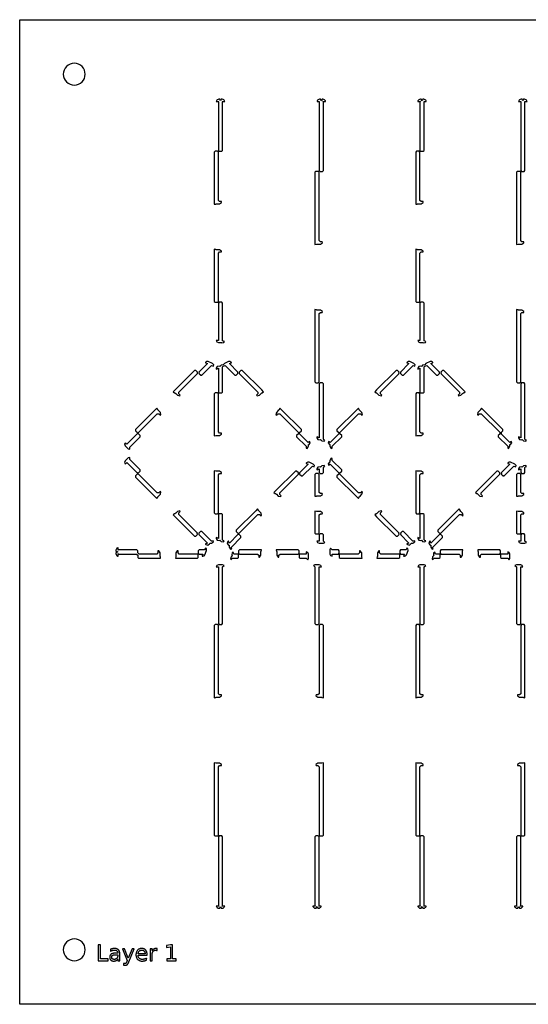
# Model space of a CAD drawing. Header units: metres. Extents: x -22 to 437, y -22 to 203.
# Tile 1 of 4: x -22 to 94, y -22 to 203. Entities that reach past the tile are written whole.
import ezdxf

# ---------------------------------------------------------------- set-up
doc = ezdxf.new("R2010")
doc.units = ezdxf.units.M

msp = doc.modelspace()

# ---------------------------------------------------------------- linework, layer by layer
for points in [[(202.55, -22.35), (-22.35, -22.35), (-22.35, 202.55), (202.55, 202.55), (202.55, -22.35)], [(-7.4, 190.1), (-7.45, 190.59), (-7.59, 191.06), (-7.82, 191.49), (-8.13, 191.87), (-8.51, 192.18), (-8.94, 192.41), (-9.41, 192.55), (-9.9, 192.6), (-10.39, 192.55), (-10.86, 192.41), (-11.29, 192.18), (-11.67, 191.87), (-11.98, 191.49), (-12.21, 191.06), (-12.35, 190.59), (-12.4, 190.1), (-12.35, 189.61), (-12.21, 189.14), (-11.98, 188.71), (-11.67, 188.33), (-11.29, 188.02), (-10.86, 187.79), (-10.39, 187.65), (-9.9, 187.6), (-9.41, 187.65), (-8.94, 187.79), (-8.51, 188.02), (-8.13, 188.33), (-7.82, 188.71), (-7.59, 189.14), (-7.45, 189.61), (-7.4, 190.1)], [(23.65, 184.4), (23.48, 183.98), (23.31, 184.4), (23.1, 184.4), (22.91, 184.36), (22.91, 184.36), (22.75, 184.25), (22.65, 184.15), (22.54, 183.99), (22.54, 183.99), (22.52, 183.9), (23.1, 183.9), (23, 183.8), (23, 172.7), (23.2, 172.5), (23.76, 172.5), (23.96, 172.7), (23.96, 183.8), (23.86, 183.9), (24.44, 183.9), (24.42, 183.99), (24.42, 183.99), (24.31, 184.15), (24.21, 184.25), (24.05, 184.36), (24.05, 184.36), (23.86, 184.4), (23.65, 184.4)], [(46.65, 184.4), (46.48, 183.98), (46.31, 184.4), (46.1, 184.4), (45.91, 184.36), (45.91, 184.36), (45.75, 184.25), (45.65, 184.15), (45.54, 183.99), (45.54, 183.99), (45.52, 183.9), (46.1, 183.9), (46, 183.8), (46, 168.1), (46.2, 167.9), (46.76, 167.9), (46.96, 168.1), (46.96, 183.8), (46.86, 183.9), (47.44, 183.9), (47.42, 183.99), (47.42, 183.99), (47.31, 184.15), (47.21, 184.25), (47.05, 184.36), (47.05, 184.36), (46.86, 184.4), (46.65, 184.4)], [(69.65, 184.4), (69.48, 183.98), (69.31, 184.4), (69.1, 184.4), (68.91, 184.36), (68.91, 184.36), (68.75, 184.25), (68.65, 184.15), (68.54, 183.99), (68.54, 183.99), (68.52, 183.9), (69.1, 183.9), (69, 183.8), (69, 172.7), (69.2, 172.5), (69.76, 172.5), (69.96, 172.7), (69.96, 183.8), (69.86, 183.9), (70.44, 183.9), (70.42, 183.99), (70.42, 183.99), (70.31, 184.15), (70.21, 184.25), (70.05, 184.36), (70.05, 184.36), (69.86, 184.4), (69.65, 184.4)], [(92.65, 184.4), (92.48, 183.98), (92.31, 184.4), (92.1, 184.4), (91.91, 184.36), (91.91, 184.36), (91.75, 184.25), (91.65, 184.15), (91.54, 183.99), (91.54, 183.99), (91.52, 183.9), (92.1, 183.9), (92, 183.8), (92, 168.1), (92.2, 167.9), (92.76, 167.9), (92.96, 168.1), (92.96, 183.8), (92.86, 183.9), (93.44, 183.9), (93.42, 183.99), (93.42, 183.99), (93.31, 184.15), (93.21, 184.25), (93.05, 184.36), (93.05, 184.36), (92.86, 184.4), (92.65, 184.4)], [(23.7, 161), (23.28, 161), (23, 161.28), (23, 172.3), (22.8, 172.5), (22.24, 172.5), (22.04, 172.3), (22.04, 160.38), (22.39, 160.45), (22.44, 160.5), (22.45, 160.5), (23.28, 160.5), (23.74, 160.81), (23.74, 160.81), (23.7, 161), (23.7, 161)], [(69.7, 161), (69.28, 161), (69, 161.28), (69, 172.3), (68.8, 172.5), (68.24, 172.5), (68.04, 172.3), (68.04, 160.38), (68.39, 160.45), (68.44, 160.5), (68.45, 160.5), (69.28, 160.5), (69.74, 160.81), (69.74, 160.81), (69.7, 161), (69.7, 161)], [(46.7, 151.8), (46.28, 151.8), (46, 152.08), (46, 167.7), (45.8, 167.9), (45.24, 167.9), (45.04, 167.7), (45.04, 151.8), (45.04, 151.18), (45.39, 151.25), (45.44, 151.3), (45.45, 151.3), (46.28, 151.3), (46.74, 151.61), (46.74, 151.61), (46.7, 151.8), (46.7, 151.8)], [(92.7, 151.8), (92.28, 151.8), (92, 152.08), (92, 167.7), (91.8, 167.9), (91.24, 167.9), (91.04, 167.7), (91.04, 151.8), (91.04, 151.18), (91.39, 151.25), (91.44, 151.3), (91.45, 151.3), (92.28, 151.3), (92.74, 151.61), (92.74, 151.61), (92.7, 151.8), (92.7, 151.8)], [(23, 138.2), (23, 149.22), (23.28, 149.5), (23.7, 149.5), (23.7, 149.5), (23.74, 149.69), (23.74, 149.69), (23.28, 150), (22.45, 150), (22.44, 150), (22.39, 150.05), (22.04, 150.12), (22.04, 138.2), (22.24, 138), (22.8, 138), (23, 138.2)], [(69, 138.2), (69, 149.22), (69.28, 149.5), (69.7, 149.5), (69.7, 149.5), (69.74, 149.69), (69.74, 149.69), (69.28, 150), (68.45, 150), (68.44, 150), (68.39, 150.05), (68.04, 150.12), (68.04, 138.2), (68.24, 138), (68.8, 138), (69, 138.2)], [(24.37, 129.06), (23.96, 129.23), (23.96, 137.8), (23.76, 138), (23.2, 138), (23, 137.8), (23, 129.31), (22.5, 129.31), (22.65, 128.96), (22.65, 128.96), (23, 128.81), (23.67, 128.81), (23.67, 128.81), (23.77, 128.77), (24.24, 128.81), (24.24, 128.81), (24.37, 129.06)], [(70.37, 129.06), (69.96, 129.23), (69.96, 137.8), (69.76, 138), (69.2, 138), (69, 137.8), (69, 129.31), (68.5, 129.31), (68.65, 128.96), (68.65, 128.96), (69, 128.81), (69.67, 128.81), (69.67, 128.81), (69.77, 128.77), (70.24, 128.81), (70.24, 128.81), (70.37, 129.06)], [(46, 119.8), (46, 135.42), (46.28, 135.7), (46.7, 135.7), (46.7, 135.7), (46.74, 135.89), (46.74, 135.89), (46.28, 136.2), (45.45, 136.2), (45.44, 136.2), (45.39, 136.25), (45.04, 136.32), (45.04, 135.7), (45.04, 119.8), (45.24, 119.6), (45.8, 119.6), (46, 119.8)], [(92, 119.8), (92, 135.42), (92.28, 135.7), (92.7, 135.7), (92.7, 135.7), (92.74, 135.89), (92.74, 135.89), (92.28, 136.2), (91.45, 136.2), (91.44, 136.2), (91.39, 136.25), (91.04, 136.32), (91.04, 135.7), (91.04, 119.8), (91.24, 119.6), (91.8, 119.6), (92, 119.8)], [(20.04, 124.25), (20.04, 124.18), (20.49, 123.99), (18.54, 122.04), (18.63, 121.82), (18.61, 121.83), (18.54, 121.76), (18.94, 121.36), (19.22, 121.36), (21.45, 123.59), (21.86, 123.42), (21.94, 123.69), (21.94, 123.69), (21.64, 124.05), (20.68, 124.45), (20.39, 124.48), (20.39, 124.48), (20.14, 124.34), (20.04, 124.24), (20.04, 124.25)], [(22.5, 122.81), (22.55, 122.76), (23, 122.95), (23, 117.5), (23.2, 117.3), (23.76, 117.3), (23.96, 117.5), (23.96, 123.27), (24.09, 123.4), (24.55, 123.59), (26.78, 121.36), (27.06, 121.36), (27.46, 121.76), (27.46, 122.04), (25.51, 123.99), (25.96, 124.18), (25.96, 124.25), (25.96, 124.24), (25.86, 124.34), (25.61, 124.48), (25.61, 124.48), (25.32, 124.45), (24.36, 124.05), (24.08, 123.72), (24.08, 123.72), (23.61, 123.62), (23.34, 123.35), (23.33, 123.35), (23.19, 123.41), (22.72, 123.37), (22.72, 123.37), (22.5, 122.95), (22.5, 122.81), (22.5, 122.81)], [(66.04, 124.25), (66.04, 124.18), (66.49, 123.99), (64.54, 122.04), (64.54, 121.76), (64.94, 121.36), (65.22, 121.36), (67.45, 123.59), (67.86, 123.42), (67.94, 123.69), (67.94, 123.69), (67.64, 124.05), (66.68, 124.45), (66.39, 124.48), (66.39, 124.48), (66.14, 124.34), (66.04, 124.24), (66.04, 124.25)], [(68.5, 122.81), (68.55, 122.76), (69, 122.95), (69, 122.95), (69, 117.5), (69.2, 117.3), (69.76, 117.3), (69.96, 117.5), (69.96, 123.27), (70.09, 123.4), (70.55, 123.59), (72.78, 121.36), (73.06, 121.36), (73.46, 121.76), (73.46, 122.04), (71.51, 123.99), (71.96, 124.18), (71.96, 124.25), (71.96, 124.24), (71.86, 124.34), (71.61, 124.48), (71.61, 124.48), (71.32, 124.45), (70.36, 124.05), (70.08, 123.72), (70.08, 123.72), (69.61, 123.62), (69.34, 123.35), (69.33, 123.35), (69.19, 123.41), (68.72, 123.37), (68.72, 123.37), (68.5, 122.95), (68.5, 122.81), (68.5, 122.81)], [(14.3, 116.8), (14, 117.1), (14, 117.5), (18.26, 121.76), (18.26, 122.04), (17.86, 122.44), (17.58, 122.44), (13.12, 117.98), (12.68, 117.54), (12.98, 117.34), (13.05, 117.34), (13.06, 117.34), (13.25, 117.15), (13.65, 116.75), (14.19, 116.64), (14.19, 116.64), (14.3, 116.8), (14.3, 116.8)], [(18.85, 121.45), (18.83, 121.47), (18.89, 121.54), (18.89, 121.46), (18.85, 121.45)], [(33.32, 117.54), (32.88, 117.98), (28.42, 122.44), (28.14, 122.44), (27.74, 122.04), (27.74, 121.76), (32, 117.5), (32, 117.1), (31.7, 116.8), (31.7, 116.8), (31.81, 116.64), (31.81, 116.64), (32.35, 116.75), (32.75, 117.15), (32.95, 117.34), (32.95, 117.34), (33.02, 117.34), (33.32, 117.54)], [(64.17, 121.82), (64.26, 122.04), (63.86, 122.44), (63.58, 122.44), (59.12, 117.98), (58.68, 117.54), (58.98, 117.34), (59.05, 117.34), (59.06, 117.34), (59.25, 117.15), (59.65, 116.75), (60.19, 116.64), (60.19, 116.64), (60.3, 116.8), (60.3, 116.8), (60, 117.1), (60, 117.5), (64.26, 121.76), (64.19, 121.83), (64.17, 121.82)], [(79.32, 117.54), (78.88, 117.98), (74.42, 122.44), (74.14, 122.44), (73.74, 122.04), (73.83, 121.82), (73.81, 121.83), (73.74, 121.76), (78, 117.5), (78, 117.1), (77.7, 116.8), (77.7, 116.8), (77.81, 116.64), (77.81, 116.64), (78.35, 116.75), (78.75, 117.15), (78.95, 117.34), (78.95, 117.34), (79.02, 117.34), (79.32, 117.54)], [(47.31, 106.51), (47.09, 106.6), (46.96, 106.73), (46.96, 119.4), (46.76, 119.6), (46.2, 119.6), (46, 119.4), (46, 107.05), (45.55, 107.24), (45.5, 107.19), (45.5, 107.19), (45.5, 107.05), (45.72, 106.63), (45.72, 106.63), (46.19, 106.59), (46.34, 106.65), (46.34, 106.65), (46.61, 106.38), (47.15, 106.27), (47.15, 106.27), (47.31, 106.51)], [(93.31, 106.51), (93.09, 106.6), (92.96, 106.73), (92.96, 119.4), (92.76, 119.6), (92.2, 119.6), (92, 119.4), (92, 107.05), (91.55, 107.24), (91.5, 107.19), (91.5, 107.19), (91.5, 107.05), (91.72, 106.63), (91.72, 106.63), (92.19, 106.59), (92.34, 106.65), (92.34, 106.65), (92.61, 106.38), (93.15, 106.27), (93.15, 106.27), (93.31, 106.51)], [(22.8, 117.3), (22.24, 117.3), (22.04, 117.1), (22.04, 107.48), (22.39, 107.55), (22.44, 107.6), (22.45, 107.6), (23.28, 107.6), (23.74, 107.91), (23.74, 107.91), (23.7, 108.1), (23.7, 108.1), (23.28, 108.1), (23, 108.38), (23, 117.1), (22.8, 117.3)], [(69.7, 108.1), (69.28, 108.1), (69, 108.38), (69, 117.1), (68.8, 117.3), (68.24, 117.3), (68.04, 117.1), (68.04, 107.48), (68.39, 107.55), (68.44, 107.6), (68.45, 107.6), (69.28, 107.6), (69.74, 107.91), (69.74, 107.91), (69.7, 108.1), (69.7, 108.1)], [(4.52, 108.33), (4.74, 108.24), (9, 112.5), (9.4, 112.5), (9.7, 112.2), (9.7, 112.2), (9.86, 112.31), (9.86, 112.31), (9.75, 112.85), (9.35, 113.25), (9.16, 113.45), (9.16, 113.45), (9.16, 113.52), (8.96, 113.82), (8.52, 113.38), (4.06, 108.92), (4.06, 108.64), (4.46, 108.24), (4.53, 108.31), (4.52, 108.33)], [(41.54, 108.24), (41.94, 108.64), (41.94, 108.92), (37.48, 113.38), (37.04, 113.82), (36.84, 113.52), (36.84, 113.45), (36.84, 113.44), (36.65, 113.25), (36.25, 112.85), (36.14, 112.31), (36.14, 112.31), (36.3, 112.2), (36.3, 112.2), (36.6, 112.5), (37, 112.5), (41.26, 108.24), (41.54, 108.24)], [(54.96, 113.82), (54.52, 113.38), (50.06, 108.92), (50.06, 108.64), (50.46, 108.24), (50.74, 108.24), (55, 112.5), (55.4, 112.5), (55.7, 112.2), (55.7, 112.2), (55.86, 112.31), (55.86, 112.31), (55.75, 112.85), (55.16, 113.45), (55.16, 113.45), (55.16, 113.52), (54.96, 113.82)], [(89.9, 106.18), (89.49, 106.01), (87.6, 107.9), (87.6, 108.3), (87.94, 108.64), (87.94, 108.92), (83.04, 113.82), (82.84, 113.52), (82.84, 113.45), (82.84, 113.44), (82.65, 113.25), (82.25, 112.85), (82.14, 112.31), (82.14, 112.31), (82.3, 112.2), (82.3, 112.2), (82.6, 112.5), (83, 112.5), (87.2, 108.3), (87.2, 107.9), (86.86, 107.56), (86.86, 107.28), (89.04, 105.1), (89.04, 104.68), (89.04, 104.68), (89.23, 104.64), (89.23, 104.64), (89.54, 105.1), (89.54, 105.49), (89.54, 105.49), (89.68, 105.55), (89.98, 105.91), (89.98, 105.91), (89.9, 106.18)], [(2.77, 104.42), (2.77, 104.91), (2.77, 104.91), (5.14, 107.28), (5.14, 107.56), (4.74, 107.96), (4.46, 107.96), (2.09, 105.59), (1.7, 105.86), (1.6, 105.59), (1.6, 105.59), (1.74, 105.24), (2.42, 104.56), (2.77, 104.42), (2.77, 104.42)], [(4.17, 108.53), (4.15, 108.55), (4.16, 108.59), (4.24, 108.59), (4.17, 108.53)], [(43.9, 106.18), (43.49, 106.01), (41.54, 107.96), (41.26, 107.96), (40.86, 107.56), (40.86, 107.28), (43.04, 105.1), (43.04, 104.68), (43.04, 104.68), (43.23, 104.64), (43.23, 104.64), (43.54, 105.1), (43.54, 105.49), (43.54, 105.49), (43.68, 105.55), (43.98, 105.91), (43.98, 105.91), (43.9, 106.18)], [(48.96, 104.68), (48.96, 105.1), (51.14, 107.28), (51.14, 107.56), (50.74, 107.96), (50.46, 107.96), (48.51, 106.01), (48.1, 106.18), (48.02, 105.91), (48.02, 105.91), (48.32, 105.55), (48.46, 105.49), (48.46, 105.49), (48.46, 105.1), (48.77, 104.64), (48.77, 104.64), (48.96, 104.68), (48.96, 104.68)], [(5.04, 99.34), (5.03, 99.33), (4.96, 99.39), (5.04, 99.39), (5.05, 99.35), (5.14, 99.44), (5.14, 99.72), (2.77, 102.09), (2.77, 102.09), (2.77, 102.58), (2.77, 102.58), (2.42, 102.44), (1.74, 101.76), (1.6, 101.41), (1.6, 101.41), (1.7, 101.14), (2.09, 101.41), (4.46, 99.04), (4.68, 99.13), (4.67, 99.11), (4.74, 99.04), (5.04, 99.34)], [(43.04, 101.25), (43.04, 101.18), (43.49, 100.99), (41.54, 99.04), (41.54, 98.76), (41.94, 98.36), (42.22, 98.36), (44.45, 100.59), (44.86, 100.42), (44.94, 100.69), (44.94, 100.69), (44.64, 101.05), (43.68, 101.45), (43.39, 101.48), (43.39, 101.48), (43.14, 101.34), (43.04, 101.24), (43.04, 101.25)], [(48.1, 100.82), (48.51, 100.99), (50.46, 99.04), (50.74, 99.04), (51.14, 99.44), (51.14, 99.72), (48.96, 101.9), (48.96, 102.32), (48.96, 102.32), (48.77, 102.36), (48.77, 102.36), (48.46, 101.9), (48.46, 101.51), (48.46, 101.51), (48.32, 101.45), (48.02, 101.09), (48.02, 101.09), (48.1, 100.82)], [(89.04, 101.25), (89.04, 101.18), (89.49, 100.99), (87.54, 99.04), (87.63, 98.82), (87.61, 98.83), (87.54, 98.76), (87.94, 98.36), (88.22, 98.36), (90.45, 100.59), (90.86, 100.42), (90.94, 100.69), (90.94, 100.69), (90.64, 101.05), (89.68, 101.45), (89.39, 101.48), (89.39, 101.48), (89.14, 101.34), (89.04, 101.24), (89.04, 101.25)], [(22.04, 99.52), (22.04, 89.9), (22.24, 89.7), (22.8, 89.7), (23, 89.9), (23, 98.62), (23.28, 98.9), (23.7, 98.9), (23.7, 98.9), (23.74, 99.09), (23.74, 99.09), (23.28, 99.4), (22.45, 99.4), (22.44, 99.4), (22.39, 99.45), (22.04, 99.52)], [(41.26, 99.04), (40.86, 99.44), (40.58, 99.44), (36.12, 94.98), (35.68, 94.54), (35.98, 94.34), (36.05, 94.34), (36.06, 94.34), (36.25, 94.15), (36.65, 93.75), (37.19, 93.64), (37.19, 93.64), (37.3, 93.8), (37.3, 93.8), (37, 94.1), (37, 94.5), (41.26, 98.76), (41.26, 99.04)], [(45.5, 99.81), (45.55, 99.76), (46, 99.95), (46, 99.1), (46.2, 98.9), (46.76, 98.9), (46.96, 99.1), (46.96, 100.27), (47.09, 100.4), (47.31, 100.49), (47.15, 100.73), (47.15, 100.73), (46.61, 100.62), (46.34, 100.35), (46.33, 100.35), (46.19, 100.41), (45.72, 100.37), (45.72, 100.37), (45.5, 99.95), (45.5, 99.81), (45.5, 99.81)], [(69, 89.9), (69, 98.62), (69.28, 98.9), (69.7, 98.9), (69.7, 98.9), (69.74, 99.09), (69.74, 99.09), (69.28, 99.4), (68.45, 99.4), (68.44, 99.4), (68.39, 99.45), (68.04, 99.52), (68.04, 89.9), (68.24, 89.7), (68.8, 89.7), (69, 89.9)], [(83.3, 93.8), (83, 94.1), (83, 94.5), (87.26, 98.76), (87.26, 99.04), (86.86, 99.44), (86.58, 99.44), (82.12, 94.98), (81.68, 94.54), (81.98, 94.34), (82.05, 94.34), (82.06, 94.34), (82.25, 94.15), (82.65, 93.75), (83.19, 93.64), (83.19, 93.64), (83.3, 93.8), (83.3, 93.8)], [(91.5, 99.81), (91.55, 99.76), (92, 99.95), (92, 99.1), (92.2, 98.9), (92.76, 98.9), (92.96, 99.1), (92.96, 100.27), (93.09, 100.4), (93.31, 100.49), (93.15, 100.73), (93.15, 100.73), (92.61, 100.62), (92.34, 100.35), (92.33, 100.35), (92.19, 100.41), (91.72, 100.37), (91.72, 100.37), (91.5, 99.95), (91.5, 99.81), (91.5, 99.81)], [(9.7, 94.8), (9.4, 94.5), (9, 94.5), (4.74, 98.76), (4.46, 98.76), (4.06, 98.36), (4.06, 98.08), (8.52, 93.62), (8.96, 93.18), (9.16, 93.48), (9.16, 93.55), (9.16, 93.56), (9.35, 93.75), (9.75, 94.15), (9.86, 94.69), (9.86, 94.69), (9.7, 94.8), (9.7, 94.8)], [(46.7, 94.3), (46.28, 94.3), (46, 94.58), (46, 98.7), (45.8, 98.9), (45.24, 98.9), (45.04, 98.7), (45.04, 94.3), (45.04, 93.68), (45.39, 93.75), (45.44, 93.8), (45.45, 93.8), (46.28, 93.8), (46.74, 94.11), (46.74, 94.11), (46.7, 94.3), (46.7, 94.3)], [(50.46, 98.76), (50.06, 98.36), (50.06, 98.08), (54.52, 93.62), (54.96, 93.18), (55.16, 93.48), (55.16, 93.55), (55.16, 93.56), (55.35, 93.75), (55.75, 94.15), (55.86, 94.69), (55.86, 94.69), (55.7, 94.8), (55.7, 94.8), (55.4, 94.5), (55, 94.5), (50.74, 98.76), (50.46, 98.76)], [(87.85, 98.45), (87.83, 98.47), (87.89, 98.54), (87.89, 98.46), (87.85, 98.45)], [(91.8, 98.9), (91.24, 98.9), (91.04, 98.7), (91.04, 93.68), (91.39, 93.75), (91.44, 93.8), (91.45, 93.8), (92.28, 93.8), (92.74, 94.11), (92.74, 94.11), (92.7, 94.3), (92.7, 94.3), (92.28, 94.3), (92, 94.58), (92, 98.7), (91.8, 98.9)], [(18.17, 85.18), (18.19, 85.17), (18.26, 85.24), (14, 89.5), (14, 89.9), (14.3, 90.2), (14.3, 90.2), (14.19, 90.36), (14.19, 90.36), (13.65, 90.25), (13.25, 89.85), (13.05, 89.66), (13.05, 89.66), (12.98, 89.66), (12.68, 89.46), (13.12, 89.02), (17.58, 84.56), (17.86, 84.56), (18.26, 84.96), (18.17, 85.18)], [(31.96, 90.82), (31.52, 90.38), (27.06, 85.92), (27.06, 85.64), (27.46, 85.24), (27.74, 85.24), (32, 89.5), (32.4, 89.5), (32.7, 89.2), (32.7, 89.2), (32.86, 89.31), (32.86, 89.31), (32.75, 89.85), (32.35, 90.25), (32.16, 90.45), (32.16, 90.45), (32.16, 90.52), (31.96, 90.82)], [(46, 85.3), (46, 89.42), (46.28, 89.7), (46.7, 89.7), (46.7, 89.7), (46.74, 89.89), (46.74, 89.89), (46.28, 90.2), (45.45, 90.2), (45.44, 90.2), (45.39, 90.25), (45.04, 90.32), (45.04, 85.3), (45.24, 85.1), (45.8, 85.1), (46, 85.3)], [(58.68, 89.46), (59.12, 89.02), (63.58, 84.56), (63.86, 84.56), (64.26, 84.96), (64.17, 85.18), (64.19, 85.17), (64.26, 85.24), (60, 89.5), (60, 89.9), (60.3, 90.2), (60.3, 90.2), (60.19, 90.36), (60.19, 90.36), (59.65, 90.25), (59.25, 89.85), (59.05, 89.66), (59.05, 89.66), (58.98, 89.66), (58.68, 89.46)], [(73.74, 85.24), (78, 89.5), (78.4, 89.5), (78.7, 89.2), (78.7, 89.2), (78.86, 89.31), (78.86, 89.31), (78.75, 89.85), (78.35, 90.25), (78.16, 90.45), (78.16, 90.45), (78.16, 90.52), (77.96, 90.82), (77.52, 90.38), (73.06, 85.92), (73.06, 85.64), (73.46, 85.24), (73.74, 85.24)], [(91.04, 90.32), (91.04, 85.3), (91.24, 85.1), (91.8, 85.1), (92, 85.3), (92, 89.42), (92.28, 89.7), (92.7, 89.7), (92.7, 89.7), (92.74, 89.89), (92.74, 89.89), (92.28, 90.2), (91.45, 90.2), (91.44, 90.2), (91.39, 90.25), (91.04, 90.32)], [(24.31, 83.51), (24.09, 83.6), (23.96, 83.73), (23.96, 89.5), (23.76, 89.7), (23.2, 89.7), (23, 89.5), (23, 84.05), (22.55, 84.24), (22.5, 84.19), (22.5, 84.19), (22.5, 84.05), (22.72, 83.63), (22.72, 83.63), (23.19, 83.59), (23.34, 83.65), (23.34, 83.65), (23.61, 83.38), (24.15, 83.27), (24.15, 83.27), (24.31, 83.51)], [(70.31, 83.51), (70.09, 83.6), (69.96, 83.73), (69.96, 89.5), (69.76, 89.7), (69.2, 89.7), (69, 89.5), (69, 84.05), (68.55, 84.24), (68.5, 84.19), (68.5, 84.19), (68.5, 84.05), (68.72, 83.63), (68.72, 83.63), (69.19, 83.59), (69.34, 83.65), (69.34, 83.65), (69.61, 83.38), (70.15, 83.27), (70.15, 83.27), (70.31, 83.51)], [(21.8, 83.55), (21.58, 83.46), (21.4, 83.46), (19.22, 85.64), (18.94, 85.64), (18.54, 85.24), (18.54, 84.96), (20.49, 83.01), (20.49, 83.01), (20.04, 82.82), (20.04, 82.75), (20.04, 82.76), (20.14, 82.66), (20.59, 82.52), (20.59, 82.52), (20.95, 82.82), (21.01, 82.96), (21.01, 82.96), (21.4, 82.96), (21.86, 83.27), (21.86, 83.27), (21.8, 83.55)], [(67.8, 83.55), (67.58, 83.46), (67.4, 83.46), (65.22, 85.64), (64.94, 85.64), (64.54, 85.24), (64.63, 85.02), (64.61, 85.03), (64.54, 84.96), (66.49, 83.01), (66.49, 83.01), (66.04, 82.82), (66.04, 82.75), (66.04, 82.76), (66.14, 82.66), (66.59, 82.52), (66.59, 82.52), (66.95, 82.82), (67.01, 82.96), (67.01, 82.96), (67.4, 82.96), (67.86, 83.27), (67.86, 83.27), (67.8, 83.55)], [(26.05, 81.7), (25.96, 81.92), (25.96, 82.1), (28.14, 84.28), (28.14, 84.56), (27.74, 84.96), (27.46, 84.96), (25.51, 83.01), (25.32, 83.46), (25.25, 83.46), (25.26, 83.46), (25.16, 83.36), (25.02, 82.91), (25.02, 82.91), (25.32, 82.55), (25.46, 82.49), (25.46, 82.49), (25.46, 82.1), (25.77, 81.64), (25.77, 81.64), (26.05, 81.7)], [(47.31, 83.11), (46.96, 83.46), (46.96, 83.46), (46.96, 84.9), (46.76, 85.1), (46.2, 85.1), (46, 84.9), (46, 83.46), (45.5, 83.46), (45.65, 83.11), (45.65, 83.11), (46, 82.96), (46.96, 82.96), (47.31, 83.11), (47.31, 83.11), (47.31, 83.11)], [(72.05, 81.7), (71.96, 81.92), (71.96, 82.1), (74.14, 84.28), (74.14, 84.56), (73.74, 84.96), (73.46, 84.96), (71.51, 83.01), (71.51, 83.01), (71.32, 83.46), (71.25, 83.46), (71.26, 83.46), (71.16, 83.36), (71.02, 82.91), (71.02, 82.91), (71.32, 82.55), (71.46, 82.49), (71.46, 82.49), (71.46, 82.1), (71.77, 81.64), (71.77, 81.64), (72.05, 81.7)], [(93.31, 83.11), (92.96, 83.46), (92.96, 84.9), (92.76, 85.1), (92.2, 85.1), (92, 84.9), (92, 83.46), (91.5, 83.46), (91.65, 83.11), (91.65, 83.11), (92, 82.96), (92.96, 82.96), (93.31, 83.11), (93.31, 83.11)], [(-0.4, 81.15), (0.02, 80.98), (-0.4, 80.81), (-0.4, 80.6), (-0.36, 80.41), (-0.36, 80.41), (-0.25, 80.25), (-0.15, 80.15), (0.01, 80.04), (0.01, 80.04), (0.1, 80.02), (0.1, 80.6), (0.2, 80.5), (4.32, 80.5), (4.6, 80.22), (4.6, 79.74), (4.8, 79.54), (9.82, 79.54), (9.75, 79.89), (9.7, 79.94), (9.7, 79.95), (9.7, 80.78), (9.39, 81.24), (9.39, 81.24), (9.2, 81.2), (9.2, 81.2), (9.2, 80.78), (8.92, 80.5), (4.88, 80.5), (4.6, 80.78), (4.6, 81.26), (4.4, 81.46), (0.2, 81.46), (0.1, 81.36), (0.1, 81.94), (0.01, 81.92), (0.01, 81.92), (-0.15, 81.81), (-0.25, 81.71), (-0.36, 81.55), (-0.36, 81.55), (-0.4, 81.36), (-0.4, 81.15)], [(13.18, 79.54), (18.2, 79.54), (18.4, 79.74), (18.4, 80.3), (18.2, 80.5), (14.08, 80.5), (13.8, 80.78), (13.8, 81.2), (13.8, 81.2), (13.61, 81.24), (13.61, 81.24), (13.3, 80.78), (13.3, 79.95), (13.3, 79.94), (13.25, 79.89), (13.18, 79.54)], [(20.02, 81.87), (19.85, 81.46), (18.6, 81.46), (18.4, 81.26), (18.4, 80.7), (18.6, 80.5), (19.45, 80.5), (19.26, 80.05), (19.31, 80), (19.31, 80), (19.45, 80), (19.73, 80.09), (19.73, 80.09), (19.91, 80.31), (20.31, 81.27), (20.26, 81.74), (20.26, 81.74), (20.02, 81.87)], [(27.8, 80.5), (31.92, 80.5), (32.2, 80.22), (32.2, 79.8), (32.2, 79.8), (32.39, 79.76), (32.39, 79.76), (32.7, 80.22), (32.7, 81.05), (32.7, 81.06), (32.75, 81.11), (32.82, 81.46), (27.8, 81.46), (27.6, 81.26), (27.6, 80.7), (27.8, 80.5)], [(36.8, 79.8), (36.8, 80.22), (37.08, 80.5), (41.2, 80.5), (41.4, 80.7), (41.4, 81.26), (41.2, 81.46), (36.18, 81.46), (36.25, 81.11), (36.3, 81.06), (36.3, 81.05), (36.3, 80.22), (36.61, 79.76), (36.61, 79.76), (36.8, 79.8), (36.8, 79.8)], [(43.04, 81), (43.04, 80.5), (41.6, 80.5), (41.4, 80.3), (41.4, 79.74), (41.6, 79.54), (43.04, 79.54), (43.39, 79.19), (43.39, 79.19), (43.54, 79.54), (43.54, 80.5), (43.39, 80.85), (43.39, 80.85), (43.04, 81)], [(48.96, 80), (48.96, 80.5), (50.4, 80.5), (50.6, 80.7), (50.6, 81.26), (50.4, 81.46), (48.96, 81.46), (48.61, 81.81), (48.61, 81.81), (48.46, 81.46), (48.46, 80.5), (48.61, 80.15), (48.61, 80.15), (48.96, 80)], [(55.2, 81.2), (55.2, 80.78), (54.92, 80.5), (50.8, 80.5), (50.6, 80.3), (50.6, 79.74), (50.8, 79.54), (55.82, 79.54), (55.75, 79.89), (55.7, 79.94), (55.7, 79.95), (55.7, 80.78), (55.39, 81.24), (55.39, 81.24), (55.2, 81.2), (55.2, 81.2)], [(64.2, 80.5), (60.08, 80.5), (59.8, 80.78), (59.8, 81.2), (59.8, 81.2), (59.61, 81.24), (59.61, 81.24), (59.3, 80.78), (59.3, 79.95), (59.3, 79.94), (59.25, 79.89), (59.18, 79.54), (64.2, 79.54), (64.4, 79.74), (64.4, 80.3), (64.2, 80.5)], [(66.02, 81.87), (65.85, 81.46), (64.6, 81.46), (64.4, 81.26), (64.4, 80.7), (64.6, 80.5), (65.45, 80.5), (65.26, 80.05), (65.31, 80), (65.31, 80), (65.45, 80), (65.73, 80.09), (65.73, 80.09), (65.91, 80.31), (66.31, 81.27), (66.26, 81.74), (66.26, 81.74), (66.02, 81.87)], [(78.82, 81.46), (73.8, 81.46), (73.6, 81.26), (73.6, 80.7), (73.8, 80.5), (77.92, 80.5), (78.2, 80.22), (78.2, 79.8), (78.2, 79.8), (78.39, 79.76), (78.39, 79.76), (78.7, 80.22), (78.7, 81.05), (78.7, 81.06), (78.75, 81.11), (78.82, 81.46)], [(87.4, 80.7), (87.4, 81.26), (87.2, 81.46), (82.18, 81.46), (82.25, 81.11), (82.3, 81.06), (82.3, 81.05), (82.3, 80.22), (82.61, 79.76), (82.61, 79.76), (82.8, 79.8), (82.8, 79.8), (82.8, 80.22), (83.08, 80.5), (87.2, 80.5), (87.4, 80.7)], [(89.04, 81), (89.04, 80.5), (87.6, 80.5), (87.4, 80.3), (87.4, 79.74), (87.6, 79.54), (89.04, 79.54), (89.39, 79.19), (89.39, 79.19), (89.54, 79.54), (89.54, 80.5), (89.39, 80.85), (89.39, 80.85), (89.04, 81)], [(25.93, 79.24), (26.23, 79.54), (27.4, 79.54), (27.6, 79.74), (27.6, 80.3), (27.4, 80.5), (26.55, 80.5), (26.38, 80.91), (26.13, 80.78), (26.13, 80.78), (26.09, 80.31), (26.15, 80.16), (26.15, 80.16), (25.88, 79.89), (25.77, 79.35), (25.77, 79.35), (25.93, 79.24), (25.93, 79.24)], [(71.93, 79.24), (72.23, 79.54), (73.4, 79.54), (73.6, 79.74), (73.6, 80.3), (73.4, 80.5), (72.55, 80.5), (72.38, 80.91), (72.13, 80.78), (72.13, 80.78), (72.09, 80.31), (72.15, 80.16), (72.15, 80.16), (71.88, 79.89), (71.77, 79.35), (71.77, 79.35), (71.93, 79.24), (71.93, 79.24)], [(22.5, 77.54), (23, 77.54), (23, 64.6), (23.2, 64.4), (23.76, 64.4), (23.96, 64.6), (23.96, 77.54), (24.31, 77.89), (24.31, 77.89), (23.96, 78.04), (23, 78.04), (22.65, 77.89), (22.65, 77.89), (22.5, 77.54)], [(44.69, 77.89), (45.04, 77.54), (45.04, 77.54), (45.04, 64.6), (45.24, 64.4), (45.8, 64.4), (46, 64.6), (46, 77.54), (46.5, 77.54), (46.35, 77.89), (46.35, 77.89), (46, 78.04), (45.04, 78.04), (44.69, 77.89), (44.69, 77.89)], [(68.5, 77.54), (69, 77.54), (69, 64.6), (69.2, 64.4), (69.76, 64.4), (69.96, 64.6), (69.96, 77.54), (69.96, 77.54), (70.31, 77.89), (70.31, 77.89), (70.31, 77.89), (69.96, 78.04), (69, 78.04), (68.65, 77.89), (68.65, 77.89), (68.5, 77.54)], [(90.69, 77.89), (91.04, 77.54), (91.04, 64.6), (91.24, 64.4), (91.8, 64.4), (92, 64.6), (92, 77.54), (92.5, 77.54), (92.35, 77.89), (92.35, 77.89), (92, 78.04), (91.04, 78.04), (90.69, 77.89), (90.69, 77.89)], [(22.8, 64.4), (22.24, 64.4), (22.04, 64.2), (22.04, 47.68), (22.39, 47.75), (22.44, 47.8), (22.45, 47.8), (23.28, 47.8), (23.74, 48.11), (23.74, 48.11), (23.7, 48.3), (23.7, 48.3), (23.28, 48.3), (23, 48.58), (23, 64.2), (22.8, 64.4)], [(46, 64.2), (46, 48.58), (45.72, 48.3), (45.3, 48.3), (45.3, 48.3), (45.26, 48.11), (45.26, 48.11), (45.72, 47.8), (46.55, 47.8), (46.56, 47.8), (46.61, 47.75), (46.96, 47.68), (46.96, 48.3), (46.96, 64.2), (46.76, 64.4), (46.2, 64.4), (46, 64.2)], [(68.8, 64.4), (68.24, 64.4), (68.04, 64.2), (68.04, 48.3), (68.04, 47.68), (68.39, 47.75), (68.44, 47.8), (68.45, 47.8), (69.28, 47.8), (69.74, 48.11), (69.74, 48.11), (69.7, 48.3), (69.7, 48.3), (69.28, 48.3), (69, 48.58), (69, 64.2), (68.8, 64.4)], [(92, 64.2), (92, 48.58), (91.72, 48.3), (91.3, 48.3), (91.3, 48.3), (91.26, 48.11), (91.26, 48.11), (91.72, 47.8), (92.55, 47.8), (92.56, 47.8), (92.61, 47.75), (92.96, 47.68), (92.96, 48.3), (92.96, 64.2), (92.76, 64.4), (92.2, 64.4), (92, 64.2)], [(22.04, 32.82), (22.04, 16.3), (22.24, 16.1), (22.8, 16.1), (23, 16.3), (23, 31.92), (23.28, 32.2), (23.7, 32.2), (23.7, 32.2), (23.74, 32.39), (23.74, 32.39), (23.28, 32.7), (22.45, 32.7), (22.44, 32.7), (22.39, 32.75), (22.04, 32.82)], [(45.3, 32.2), (45.72, 32.2), (46, 31.92), (46, 16.3), (46.2, 16.1), (46.76, 16.1), (46.96, 16.3), (46.96, 32.82), (46.61, 32.75), (46.56, 32.7), (46.55, 32.7), (45.72, 32.7), (45.26, 32.39), (45.26, 32.39), (45.3, 32.2), (45.3, 32.2)], [(68.04, 32.82), (68.04, 16.3), (68.24, 16.1), (68.8, 16.1), (69, 16.3), (69, 31.92), (69.28, 32.2), (69.7, 32.2), (69.7, 32.2), (69.74, 32.39), (69.74, 32.39), (69.28, 32.7), (68.45, 32.7), (68.44, 32.7), (68.39, 32.75), (68.04, 32.82)], [(91.3, 32.2), (91.72, 32.2), (92, 31.92), (92, 16.3), (92.2, 16.1), (92.76, 16.1), (92.96, 16.3), (92.96, 32.82), (92.61, 32.75), (92.56, 32.7), (92.55, 32.7), (91.72, 32.7), (91.26, 32.39), (91.26, 32.39), (91.3, 32.2), (91.3, 32.2)], [(23.31, -0.4), (23.48, 0.02), (23.65, -0.4), (23.86, -0.4), (24.05, -0.36), (24.05, -0.36), (24.21, -0.25), (24.31, -0.15), (24.42, 0.01), (24.42, 0.01), (24.44, 0.1), (23.86, 0.1), (23.96, 0.2), (23.96, 15.9), (23.76, 16.1), (23.2, 16.1), (23, 15.9), (23, 0.2), (23.1, 0.1), (22.52, 0.1), (22.54, 0.01), (22.54, 0.01), (22.65, -0.15), (22.75, -0.25), (22.91, -0.36), (22.91, -0.36), (23.1, -0.4), (23.31, -0.4)], [(45.35, -0.4), (45.52, 0.02), (45.69, -0.4), (45.9, -0.4), (46.09, -0.36), (46.09, -0.36), (46.25, -0.25), (46.35, -0.15), (46.46, 0.01), (46.46, 0.01), (46.48, 0.1), (45.9, 0.1), (46, 0.2), (46, 15.9), (45.8, 16.1), (45.24, 16.1), (45.04, 15.9), (45.04, 0.2), (45.14, 0.1), (44.56, 0.1), (44.58, 0.01), (44.58, 0.01), (44.69, -0.15), (44.79, -0.25), (44.95, -0.36), (44.95, -0.36), (45.14, -0.4), (45.35, -0.4)], [(69.31, -0.4), (69.48, 0.02), (69.65, -0.4), (69.86, -0.4), (70.05, -0.36), (70.05, -0.36), (70.21, -0.25), (70.31, -0.15), (70.42, 0.01), (70.42, 0.01), (70.44, 0.1), (69.86, 0.1), (69.96, 0.2), (69.96, 15.9), (69.76, 16.1), (69.2, 16.1), (69, 15.9), (69, 0.2), (69.1, 0.1), (68.52, 0.1), (68.54, 0.01), (68.54, 0.01), (68.65, -0.15), (68.75, -0.25), (68.91, -0.36), (68.91, -0.36), (69.1, -0.4), (69.31, -0.4)], [(91.35, -0.4), (91.52, 0.02), (91.69, -0.4), (91.9, -0.4), (92.09, -0.36), (92.09, -0.36), (92.25, -0.25), (92.35, -0.15), (92.46, 0.01), (92.46, 0.01), (92.48, 0.1), (91.9, 0.1), (92, 0.2), (92, 15.9), (91.8, 16.1), (91.24, 16.1), (91.04, 15.9), (91.04, 0.2), (91.14, 0.1), (90.56, 0.1), (90.58, 0.01), (90.58, 0.01), (90.69, -0.15), (90.79, -0.25), (90.95, -0.36), (90.95, -0.36), (91.14, -0.4), (91.35, -0.4)], [(-7.4, -9.9), (-7.45, -9.41), (-7.59, -8.94), (-7.82, -8.51), (-8.13, -8.13), (-8.51, -7.82), (-8.94, -7.59), (-9.41, -7.45), (-9.9, -7.4), (-10.39, -7.45), (-10.86, -7.59), (-11.29, -7.82), (-11.67, -8.13), (-11.98, -8.51), (-12.21, -8.94), (-12.35, -9.41), (-12.4, -9.9), (-12.35, -10.39), (-12.21, -10.86), (-11.98, -11.29), (-11.67, -11.67), (-11.29, -11.98), (-10.86, -12.21), (-10.39, -12.35), (-9.9, -12.4), (-9.41, -12.35), (-8.94, -12.21), (-8.51, -11.98), (-8.13, -11.67), (-7.82, -11.29), (-7.59, -10.86), (-7.45, -10.39), (-7.4, -9.9)], [(-4.41, -8.75), (-4.41, -12.4), (-2.14, -12.4), (-2.14, -11.99), (-3.92, -11.99), (-3.92, -8.75), (-4.41, -8.75)], [(11.25, -11.99), (11.25, -12.4), (13.35, -12.4), (13.35, -11.99), (12.54, -11.99), (12.54, -8.75), (12.05, -8.75), (11.18, -8.93), (11.18, -9.38), (12.06, -9.2), (12.06, -11.99), (11.25, -11.99)], [(0.5, -10.84), (0.49, -10.72), (0.48, -10.6), (0.47, -10.49), (0.45, -10.39), (0.42, -10.29), (0.39, -10.2), (0.35, -10.12), (0.31, -10.04), (0.26, -9.97), (0.2, -9.91), (0.14, -9.85), (0.07, -9.8), (0, -9.75), (-0.08, -9.71), (-0.17, -9.68), (-0.26, -9.65), (-0.35, -9.63), (-0.46, -9.61), (-0.57, -9.6), (-0.68, -9.6), (-0.73, -9.6), (-0.77, -9.6), (-0.82, -9.6), (-0.86, -9.61), (-0.91, -9.61), (-0.95, -9.62), (-1, -9.62), (-1.04, -9.63), (-1.09, -9.64), (-1.14, -9.65), (-1.18, -9.66), (-1.23, -9.67), (-1.28, -9.68), (-1.32, -9.69), (-1.37, -9.71), (-1.42, -9.72), (-1.47, -9.74), (-1.52, -9.75), (-1.56, -9.77), (-1.61, -9.79), (-1.61, -10.21), (-1.57, -10.18), (-1.53, -10.16), (-1.49, -10.14), (-1.45, -10.12), (-1.4, -10.11), (-1.36, -10.09), (-1.32, -10.08), (-1.28, -10.06), (-1.23, -10.05), (-1.19, -10.04), (-1.14, -10.03), (-1.1, -10.02), (-1.05, -10.01), (-1.01, -10), (-0.96, -9.99), (-0.92, -9.99), (-0.87, -9.99), (-0.82, -9.98), (-0.78, -9.98), (-0.73, -9.98), (-0.66, -9.98), (-0.59, -9.99), (-0.52, -10), (-0.46, -10.01), (-0.4, -10.02), (-0.35, -10.04), (-0.29, -10.06), (-0.25, -10.09), (-0.2, -10.12), (-0.16, -10.15), (-0.12, -10.19), (-0.08, -10.22), (-0.05, -10.26), (-0.03, -10.31), (0, -10.35), (0.01, -10.4), (0.03, -10.46), (0.04, -10.51), (0.04, -10.57), (0.05, -10.63), (0.05, -10.67), (-0.58, -10.67), (-0.7, -10.68), (-0.82, -10.68), (-0.92, -10.7), (-1.03, -10.71), (-1.12, -10.73), (-1.21, -10.76), (-1.29, -10.79), (-1.37, -10.82), (-1.44, -10.86), (-1.51, -10.91), (-1.56, -10.96), (-1.62, -11.01), (-1.66, -11.07), (-1.7, -11.13), (-1.74, -11.2), (-1.76, -11.27), (-1.79, -11.35), (-1.8, -11.43), (-1.81, -11.51), (-1.81, -11.6), (-1.81, -11.68), (-1.8, -11.76), (-1.79, -11.83), (-1.77, -11.89), (-1.75, -11.96), (-1.73, -12.02), (-1.69, -12.08), (-1.66, -12.13), (-1.61, -12.19), (-1.57, -12.24), (-1.52, -12.28), (-1.46, -12.32), (-1.4, -12.36), (-1.34, -12.39), (-1.28, -12.41), (-1.21, -12.43), (-1.14, -12.45), (-1.06, -12.46), (-0.98, -12.47), (-0.9, -12.47), (-0.83, -12.47), (-0.77, -12.47), (-0.71, -12.46), (-0.65, -12.45), (-0.59, -12.44), (-0.54, -12.43), (-0.48, -12.41), (-0.43, -12.4), (-0.38, -12.37), (-0.34, -12.35), (-0.29, -12.33), (-0.25, -12.3), (-0.21, -12.27), (-0.17, -12.24), (-0.13, -12.2), (-0.09, -12.16), (-0.05, -12.12), (-0.02, -12.08), (0.02, -12.03), (0.05, -11.99), (0.05, -12.4), (0.5, -12.4), (0.5, -10.84)], [(-0.4, -11.03), (0.05, -11.03), (0.05, -11.13), (0.04, -11.21), (0.04, -11.29), (0.03, -11.37), (0.01, -11.45), (-0.01, -11.52), (-0.03, -11.59), (-0.06, -11.66), (-0.1, -11.72), (-0.14, -11.77), (-0.18, -11.83), (-0.23, -11.88), (-0.28, -11.93), (-0.33, -11.96), (-0.38, -12), (-0.44, -12.03), (-0.5, -12.05), (-0.57, -12.07), (-0.64, -12.08), (-0.71, -12.09), (-0.78, -12.09), (-0.83, -12.09), (-0.88, -12.09), (-0.93, -12.08), (-0.98, -12.07), (-1.02, -12.06), (-1.06, -12.04), (-1.1, -12.03), (-1.14, -12.01), (-1.17, -11.98), (-1.21, -11.95), (-1.24, -11.93), (-1.26, -11.89), (-1.29, -11.86), (-1.31, -11.83), (-1.33, -11.79), (-1.34, -11.75), (-1.35, -11.71), (-1.36, -11.67), (-1.36, -11.62), (-1.37, -11.58), (-1.36, -11.52), (-1.36, -11.46), (-1.35, -11.41), (-1.33, -11.36), (-1.31, -11.32), (-1.29, -11.28), (-1.26, -11.24), (-1.23, -11.21), (-1.19, -11.18), (-1.15, -11.15), (-1.11, -11.13), (-1.06, -11.11), (-1, -11.09), (-0.93, -11.07), (-0.86, -11.06), (-0.78, -11.05), (-0.7, -11.04), (-0.6, -11.03), (-0.51, -11.03), (-0.4, -11.03)], [(2.56, -12.65), (3.76, -9.67), (3.28, -9.67), (2.43, -11.8), (1.57, -9.67), (1.1, -9.67), (2.2, -12.36), (2.12, -12.56), (2.1, -12.62), (2.07, -12.68), (2.05, -12.74), (2.03, -12.78), (2, -12.83), (1.98, -12.87), (1.96, -12.9), (1.94, -12.93), (1.92, -12.96), (1.9, -12.98), (1.88, -12.99), (1.85, -13.01), (1.83, -13.02), (1.8, -13.03), (1.77, -13.04), (1.74, -13.05), (1.71, -13.06), (1.68, -13.06), (1.65, -13.06), (1.61, -13.06), (1.34, -13.06), (1.34, -13.44), (1.7, -13.44), (1.76, -13.44), (1.82, -13.43), (1.87, -13.43), (1.93, -13.42), (1.98, -13.4), (2.02, -13.39), (2.07, -13.37), (2.11, -13.34), (2.15, -13.32), (2.19, -13.29), (2.22, -13.26), (2.26, -13.22), (2.3, -13.17), (2.33, -13.12), (2.37, -13.06), (2.41, -12.99), (2.45, -12.92), (2.48, -12.84), (2.52, -12.75), (2.56, -12.65)], [(6.72, -10.92), (6.72, -10.8), (6.71, -10.69), (6.69, -10.58), (6.67, -10.47), (6.64, -10.37), (6.6, -10.28), (6.56, -10.19), (6.51, -10.11), (6.46, -10.03), (6.4, -9.96), (6.33, -9.89), (6.26, -9.83), (6.18, -9.77), (6.1, -9.73), (6.02, -9.69), (5.93, -9.66), (5.84, -9.63), (5.74, -9.61), (5.63, -9.6), (5.53, -9.6), (5.4, -9.6), (5.29, -9.62), (5.18, -9.64), (5.07, -9.66), (4.97, -9.7), (4.88, -9.74), (4.79, -9.79), (4.7, -9.85), (4.62, -9.92), (4.55, -9.99), (4.48, -10.08), (4.42, -10.16), (4.36, -10.26), (4.31, -10.35), (4.27, -10.46), (4.24, -10.57), (4.22, -10.68), (4.2, -10.8), (4.19, -10.93), (4.18, -11.06), (4.19, -11.19), (4.2, -11.31), (4.22, -11.43), (4.25, -11.54), (4.28, -11.64), (4.32, -11.74), (4.37, -11.84), (4.43, -11.93), (4.49, -12.01), (4.57, -12.09), (4.65, -12.16), (4.73, -12.23), (4.82, -12.28), (4.92, -12.33), (5.02, -12.38), (5.12, -12.41), (5.23, -12.44), (5.35, -12.46), (5.47, -12.47), (5.6, -12.47), (5.66, -12.47), (5.71, -12.47), (5.76, -12.47), (5.81, -12.46), (5.86, -12.46), (5.91, -12.45), (5.96, -12.44), (6.02, -12.44), (6.07, -12.43), (6.12, -12.42), (6.17, -12.41), (6.22, -12.39), (6.27, -12.38), (6.32, -12.37), (6.37, -12.35), (6.42, -12.34), (6.47, -12.32), (6.52, -12.3), (6.57, -12.28), (6.61, -12.26), (6.61, -11.84), (6.57, -11.86), (6.52, -11.88), (6.47, -11.91), (6.42, -11.93), (6.37, -11.95), (6.33, -11.97), (6.28, -11.98), (6.23, -12), (6.18, -12.01), (6.13, -12.03), (6.08, -12.04), (6.03, -12.05), (5.98, -12.06), (5.93, -12.07), (5.88, -12.07), (5.83, -12.08), (5.78, -12.08), (5.73, -12.09), (5.68, -12.09), (5.63, -12.09), (5.54, -12.09), (5.46, -12.08), (5.38, -12.07), (5.3, -12.05), (5.23, -12.03), (5.16, -12), (5.1, -11.97), (5.04, -11.93), (4.98, -11.89), (4.93, -11.85), (4.89, -11.8), (4.84, -11.74), (4.8, -11.68), (4.77, -11.62), (4.74, -11.55), (4.71, -11.48), (4.69, -11.4), (4.67, -11.32), (4.66, -11.23), (4.65, -11.14), (6.72, -11.14), (6.72, -10.92)], [(6.27, -10.79), (4.67, -10.79), (4.68, -10.72), (4.69, -10.64), (4.71, -10.58), (4.73, -10.51), (4.75, -10.45), (4.78, -10.39), (4.81, -10.34), (4.85, -10.28), (4.88, -10.24), (4.93, -10.19), (4.97, -10.15), (5.02, -10.12), (5.08, -10.08), (5.13, -10.06), (5.19, -10.03), (5.25, -10.01), (5.32, -10), (5.39, -9.99), (5.46, -9.98), (5.53, -9.98), (5.59, -9.98), (5.66, -9.99), (5.72, -10), (5.77, -10.02), (5.83, -10.04), (5.88, -10.06), (5.93, -10.09), (5.98, -10.12), (6.02, -10.16), (6.06, -10.2), (6.1, -10.25), (6.14, -10.29), (6.17, -10.35), (6.19, -10.4), (6.22, -10.46), (6.23, -10.52), (6.25, -10.58), (6.26, -10.65), (6.27, -10.72), (6.27, -10.79)], [(9.04, -10.09), (9.04, -9.62), (9.02, -9.62), (9.01, -9.62), (9, -9.62), (8.99, -9.62), (8.97, -9.61), (8.96, -9.61), (8.95, -9.61), (8.94, -9.61), (8.93, -9.61), (8.91, -9.61), (8.9, -9.61), (8.89, -9.6), (8.88, -9.6), (8.87, -9.6), (8.86, -9.6), (8.85, -9.6), (8.84, -9.6), (8.83, -9.6), (8.82, -9.6), (8.81, -9.6), (8.75, -9.6), (8.69, -9.6), (8.63, -9.61), (8.57, -9.62), (8.51, -9.63), (8.46, -9.64), (8.4, -9.66), (8.35, -9.68), (8.31, -9.7), (8.26, -9.72), (8.21, -9.75), (8.17, -9.77), (8.13, -9.8), (8.09, -9.84), (8.05, -9.87), (8.02, -9.91), (7.98, -9.95), (7.95, -10), (7.92, -10.04), (7.89, -10.09), (7.89, -9.67), (7.44, -9.67), (7.44, -12.4), (7.89, -12.4), (7.89, -10.96), (7.89, -10.87), (7.9, -10.78), (7.91, -10.7), (7.92, -10.62), (7.94, -10.55), (7.96, -10.48), (7.99, -10.42), (8.02, -10.36), (8.06, -10.3), (8.09, -10.25), (8.14, -10.2), (8.18, -10.16), (8.23, -10.12), (8.29, -10.09), (8.34, -10.06), (8.4, -10.04), (8.47, -10.02), (8.53, -10.01), (8.6, -10), (8.68, -10), (8.7, -10), (8.72, -10), (8.74, -10), (8.76, -10), (8.78, -10.01), (8.8, -10.01), (8.82, -10.01), (8.84, -10.01), (8.86, -10.02), (8.88, -10.02), (8.89, -10.03), (8.91, -10.03), (8.93, -10.04), (8.94, -10.04), (8.96, -10.05), (8.98, -10.05), (8.99, -10.06), (9.01, -10.07), (9.02, -10.08), (9.04, -10.09)]]:
    msp.add_lwpolyline(points)

doc.saveas('drawing.dxf')
